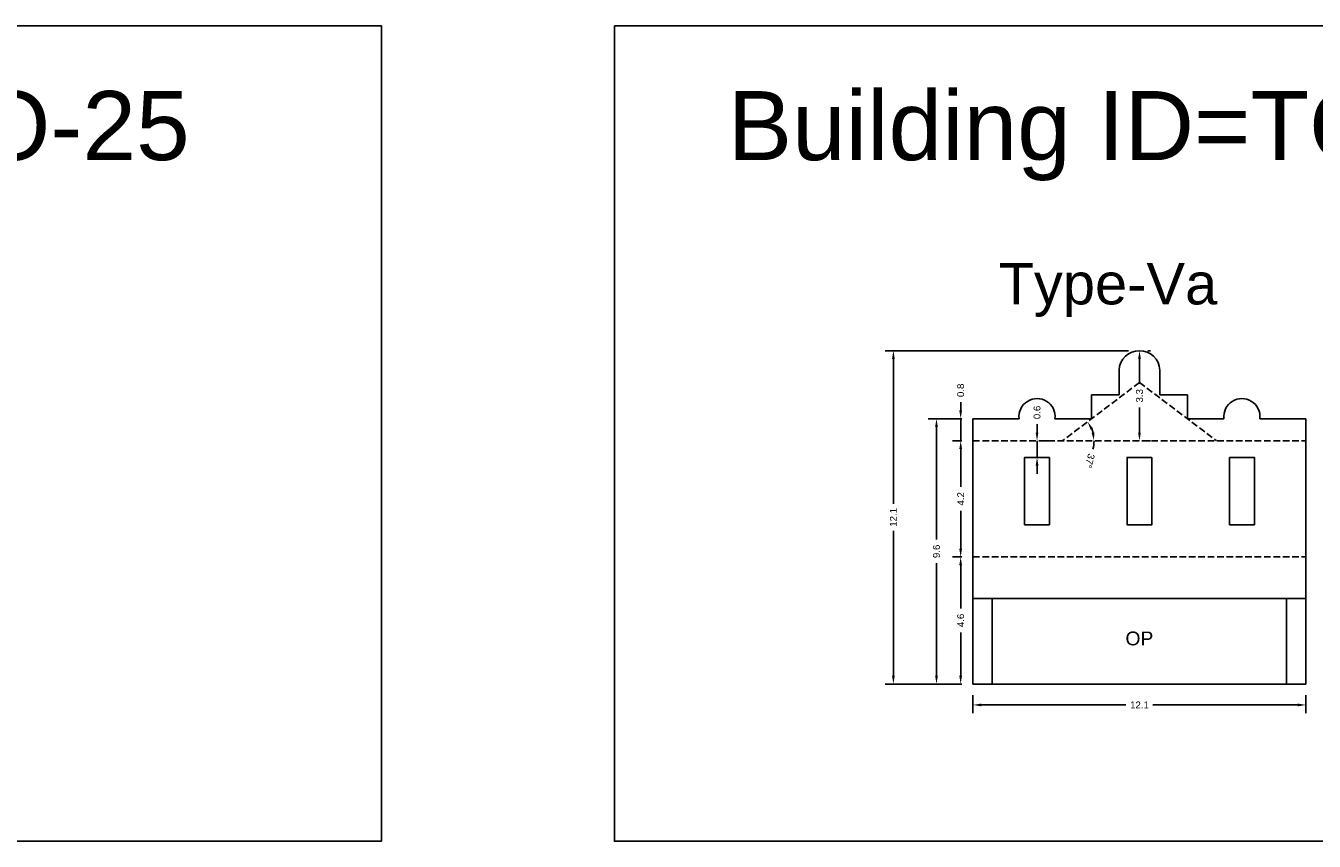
# Model space of a CAD drawing. Header units: metres. Extents: x 3416649 to 3417130, y -6713042 to -6712690.
# Tile 46 of 70: x 3416873 to 3416920, y -6712810 to -6712780. Entities that reach past the tile are written whole.
import ezdxf

# ---------------------------------------------------------------- set-up
doc = ezdxf.new("R2010")
doc.units = ezdxf.units.M
doc.linetypes.add('ACAD_ISO02W100', pattern=[15, 12, -3])
doc.layers.add('Dotted', color=7, linetype='ACAD_ISO02W100', plot=False)
doc.styles.get("Standard").update_dxf_attribs({"font": 'arial.ttf'})
doc.dimstyles.new('ISO-25', dxfattribs={"dimtxt": 0.25, "dimasz": 0.3, "dimexe": 0.3, "dimexo": 0.4, "dimgap": 0.2, "dimtad": 0, "dimdec": 1, "dimdsep": 46, "dimtxsty": 'Standard', "dimcen": 2.5, "dimadec": 0, "dimazin": 0, "dimtfac": 1, "dimtdec": 1, "dimtmove": 0, "dimatfit": 3, "dimfxl": 1, "dimarcsym": 0})

# ---------------------------------------------------------------- blocks, each defined once
blk = doc.blocks.new('*D201')
at = {"color": 0, "lineweight": -2, "transparency": 16777216}
for start, end in [(15.0196, 22.0358), (344.9804, 0)]:
    blk.add_arc((3416910.951, -6712795.384), 1.148, start, end, dxfattribs=at)
at = {"color": 0, "transparency": 16777216}
for points in [[(3416911.971, -6712794.978), (3416912.058, -6712794.929), (3416911.867, -6712794.693)], [(3416912.109, -6712795.08), (3416912.01, -6712795.093), (3416912.098, -6712795.384)]]:
    blk.add_solid(points, dxfattribs=at)
at = {"layer": 'Defpoints', "color": 0, "transparency": 16777216}
for p in [(3416913.745, -6712793.274), (3416911.993, -6712794.905), (3416907.715, -6712795.384), (3416910.951, -6712795.384), (3416919.775, -6712795.384)]:
    blk.add_point(p, dxfattribs=at)
at = {"color": 0, "transparency": 16777216, "insert": (3416911.944, -6712796.112), "char_height": 0.25, "attachment_point": 5, "rotation": 254.9804}
blk.add_mtext('37°', dxfattribs=at)
blk = doc.blocks.new('*D202')
at = {"color": 0, "lineweight": -2, "transparency": 16777216}
for p, q in [((3416907.315, -6712795.384), (3416906.969, -6712795.384)), ((3416907.269, -6712795.684), (3416907.269, -6712797.053)), ((3416907.269, -6712799.284), (3416907.269, -6712797.916)), ((3416907.315, -6712799.584), (3416906.969, -6712799.584))]:
    blk.add_line(p, q, dxfattribs=at)
at = {"color": 0, "transparency": 16777216}
for points in [[(3416907.219, -6712795.684), (3416907.319, -6712795.684), (3416907.269, -6712795.384)], [(3416907.219, -6712799.284), (3416907.319, -6712799.284), (3416907.269, -6712799.584)]]:
    blk.add_solid(points, dxfattribs=at)
at = {"layer": 'Defpoints', "color": 0, "transparency": 16777216}
for p in [(3416907.269, -6712795.384), (3416907.715, -6712795.384), (3416907.715, -6712799.584)]:
    blk.add_point(p, dxfattribs=at)
at = {"color": 0, "transparency": 16777216, "insert": (3416907.269, -6712797.484), "char_height": 0.25, "attachment_point": 5, "rotation": 90}
blk.add_mtext('4.2', dxfattribs=at)
blk = doc.blocks.new('*D203')
at = {"color": 0, "lineweight": -2, "transparency": 16777216}
for p, q in [((3416907.315, -6712799.584), (3416906.969, -6712799.584)), ((3416907.269, -6712799.884), (3416907.269, -6712801.452)), ((3416907.269, -6712803.884), (3416907.269, -6712802.317)), ((3416907.315, -6712804.184), (3416906.969, -6712804.184))]:
    blk.add_line(p, q, dxfattribs=at)
at = {"color": 0, "transparency": 16777216}
for points in [[(3416907.219, -6712799.884), (3416907.319, -6712799.884), (3416907.269, -6712799.584)], [(3416907.219, -6712803.884), (3416907.319, -6712803.884), (3416907.269, -6712804.184)]]:
    blk.add_solid(points, dxfattribs=at)
at = {"layer": 'Defpoints', "color": 0, "transparency": 16777216}
for p in [(3416907.269, -6712799.584), (3416907.715, -6712799.584), (3416907.715, -6712804.184)]:
    blk.add_point(p, dxfattribs=at)
at = {"color": 0, "transparency": 16777216, "insert": (3416907.269, -6712801.884), "char_height": 0.25, "attachment_point": 5, "rotation": 90}
blk.add_mtext('4.6', dxfattribs=at)
blk = doc.blocks.new('*D204')
at = {"color": 0, "lineweight": -2, "transparency": 16777216}
for p, q in [((3416910.035, -6712795.084), (3416910.035, -6712794.784)), ((3416910.035, -6712795.984), (3416910.035, -6712795.384)), ((3416910.435, -6712795.384), (3416910.335, -6712795.384)), ((3416910.435, -6712795.984), (3416910.335, -6712795.984)), ((3416910.035, -6712796.284), (3416910.035, -6712796.584))]:
    blk.add_line(p, q, dxfattribs=at)
at = {"color": 0, "transparency": 16777216}
for points in [[(3416909.985, -6712795.084), (3416910.085, -6712795.084), (3416910.035, -6712795.384)], [(3416909.985, -6712796.284), (3416910.085, -6712796.284), (3416910.035, -6712795.984)]]:
    blk.add_solid(points, dxfattribs=at)
at = {"layer": 'Defpoints', "color": 0, "transparency": 16777216}
for p in [(3416910.035, -6712795.384), (3416910.035, -6712795.384), (3416910.035, -6712795.984)]:
    blk.add_point(p, dxfattribs=at)
at = {"color": 0, "transparency": 16777216, "insert": (3416910.035, -6712794.357), "char_height": 0.25, "attachment_point": 5, "rotation": 90}
blk.add_mtext('0.6', dxfattribs=at)
blk = doc.blocks.new('*D205')
at = {"color": 0, "lineweight": -2, "transparency": 16777216}
for p, q in [((3416907.715, -6712804.584), (3416907.715, -6712805.242)), ((3416919.775, -6712804.584), (3416919.775, -6712805.242)), ((3416908.015, -6712804.942), (3416913.256, -6712804.942)), ((3416919.475, -6712804.942), (3416914.234, -6712804.942))]:
    blk.add_line(p, q, dxfattribs=at)
at = {"color": 0, "transparency": 16777216}
for points in [[(3416908.015, -6712804.892), (3416908.015, -6712804.992), (3416907.715, -6712804.942)], [(3416919.475, -6712804.892), (3416919.475, -6712804.992), (3416919.775, -6712804.942)]]:
    blk.add_solid(points, dxfattribs=at)
at = {"layer": 'Defpoints', "color": 0, "transparency": 16777216}
for p in [(3416907.715, -6712804.184), (3416919.775, -6712804.184), (3416919.775, -6712804.942)]:
    blk.add_point(p, dxfattribs=at)
at = {"color": 0, "transparency": 16777216, "insert": (3416913.745, -6712804.942), "char_height": 0.25, "attachment_point": 5}
blk.add_mtext('12.1', dxfattribs=at)
blk = doc.blocks.new('*D206')
at = {"color": 0, "lineweight": -2, "transparency": 16777216}
for p, q in [((3416907.269, -6712794.284), (3416907.269, -6712793.984)), ((3416907.315, -6712794.584), (3416906.969, -6712794.584)), ((3416907.269, -6712795.384), (3416907.269, -6712794.584)), ((3416907.315, -6712795.384), (3416906.969, -6712795.384)), ((3416907.269, -6712795.684), (3416907.269, -6712795.984))]:
    blk.add_line(p, q, dxfattribs=at)
at = {"color": 0, "transparency": 16777216}
for points in [[(3416907.219, -6712794.284), (3416907.319, -6712794.284), (3416907.269, -6712794.584)], [(3416907.219, -6712795.684), (3416907.319, -6712795.684), (3416907.269, -6712795.384)]]:
    blk.add_solid(points, dxfattribs=at)
at = {"layer": 'Defpoints', "color": 0, "transparency": 16777216}
for p in [(3416907.269, -6712794.584), (3416907.715, -6712794.584), (3416907.715, -6712795.384)]:
    blk.add_point(p, dxfattribs=at)
at = {"color": 0, "transparency": 16777216, "insert": (3416907.269, -6712793.557), "char_height": 0.25, "attachment_point": 5, "rotation": 90}
blk.add_mtext('0.8', dxfattribs=at)
blk = doc.blocks.new('*D207')
at = {"color": 0, "lineweight": -2, "transparency": 16777216}
for p, q in [((3416913.745, -6712792.423), (3416913.745, -6712793.326)), ((3416914.145, -6712792.123), (3416914.045, -6712792.123)), ((3416913.745, -6712795.084), (3416913.745, -6712794.181)), ((3416914.145, -6712795.384), (3416914.045, -6712795.384))]:
    blk.add_line(p, q, dxfattribs=at)
at = {"color": 0, "transparency": 16777216}
for points in [[(3416913.695, -6712792.423), (3416913.795, -6712792.423), (3416913.745, -6712792.123)], [(3416913.695, -6712795.084), (3416913.795, -6712795.084), (3416913.745, -6712795.384)]]:
    blk.add_solid(points, dxfattribs=at)
at = {"layer": 'Defpoints', "color": 0, "transparency": 16777216}
for p in [(3416913.745, -6712792.123), (3416913.745, -6712795.384), (3416913.745, -6712795.384)]:
    blk.add_point(p, dxfattribs=at)
at = {"color": 0, "transparency": 16777216, "insert": (3416913.745, -6712793.754), "char_height": 0.25, "attachment_point": 5, "rotation": 90}
blk.add_mtext('3.3', dxfattribs=at)
blk = doc.blocks.new('*D208')
at = {"color": 0, "lineweight": -2, "transparency": 16777216}
for p, q in [((3416907.315, -6712794.584), (3416906.093, -6712794.584)), ((3416906.393, -6712794.884), (3416906.393, -6712798.957)), ((3416906.393, -6712803.884), (3416906.393, -6712799.812)), ((3416907.315, -6712804.184), (3416906.093, -6712804.184))]:
    blk.add_line(p, q, dxfattribs=at)
at = {"color": 0, "transparency": 16777216}
for points in [[(3416906.343, -6712794.884), (3416906.443, -6712794.884), (3416906.393, -6712794.584)], [(3416906.343, -6712803.884), (3416906.443, -6712803.884), (3416906.393, -6712804.184)]]:
    blk.add_solid(points, dxfattribs=at)
at = {"layer": 'Defpoints', "color": 0, "transparency": 16777216}
for p in [(3416906.393, -6712794.584), (3416907.715, -6712794.584), (3416907.715, -6712804.184)]:
    blk.add_point(p, dxfattribs=at)
at = {"color": 0, "transparency": 16777216, "insert": (3416906.393, -6712799.384), "char_height": 0.25, "attachment_point": 5, "rotation": 90}
blk.add_mtext('9.6', dxfattribs=at)
blk = doc.blocks.new('*D209')
at = {"color": 0, "lineweight": -2, "transparency": 16777216}
for p, q in [((3416913.345, -6712792.123), (3416904.532, -6712792.123)), ((3416904.832, -6712792.423), (3416904.832, -6712797.665)), ((3416904.832, -6712803.884), (3416904.832, -6712798.643)), ((3416907.315, -6712804.184), (3416904.532, -6712804.184))]:
    blk.add_line(p, q, dxfattribs=at)
at = {"color": 0, "transparency": 16777216}
for points in [[(3416904.782, -6712792.423), (3416904.882, -6712792.423), (3416904.832, -6712792.123)], [(3416904.782, -6712803.884), (3416904.882, -6712803.884), (3416904.832, -6712804.184)]]:
    blk.add_solid(points, dxfattribs=at)
at = {"layer": 'Defpoints', "color": 0, "transparency": 16777216}
for p in [(3416904.832, -6712792.123), (3416913.745, -6712792.123), (3416907.715, -6712804.184)]:
    blk.add_point(p, dxfattribs=at)
at = {"color": 0, "transparency": 16777216, "insert": (3416904.832, -6712798.154), "char_height": 0.25, "attachment_point": 5, "rotation": 90}
blk.add_mtext('12.1', dxfattribs=at)

msp = doc.modelspace()

# ---------------------------------------------------------------- linework, layer by layer
for points in [[(3416846.419, -6712780.366), (3416886.293, -6712780.366), (3416886.293, -6712809.873), (3416846.419, -6712809.873)], [(3416894.727, -6712780.366), (3416932.904, -6712780.366), (3416932.904, -6712809.873), (3416894.727, -6712809.873)], [(3416910.485, -6712795.984), (3416910.485, -6712798.424), (3416909.585, -6712798.424), (3416909.585, -6712795.984)], [(3416914.195, -6712795.984), (3416914.195, -6712798.424), (3416913.295, -6712798.424), (3416913.295, -6712795.984)], [(3416917.005, -6712795.984), (3416917.005, -6712798.424), (3416917.905, -6712798.424), (3416917.905, -6712795.984)], [(3416908.415, -6712801.084), (3416919.075, -6712801.084), (3416919.075, -6712804.184), (3416908.415, -6712804.184)]]:
    msp.add_lwpolyline(points, close=True)
for points in [[(3416913.005, -6712792.824), (3416913.005, -6712793.724)], [(3416914.485, -6712792.824), (3416914.485, -6712793.724)], [(3416912.005, -6712793.724), (3416912.005, -6712794.584)], [(3416912.005, -6712793.724), (3416913.005, -6712793.724)], [(3416915.485, -6712793.724), (3416914.485, -6712793.724)], [(3416915.485, -6712793.724), (3416915.485, -6712794.584)], [(3416907.715, -6712794.584), (3416909.385, -6712794.584)], [(3416907.715, -6712804.184), (3416907.715, -6712794.584)], [(3416910.685, -6712794.584), (3416912.005, -6712794.584)], [(3416915.485, -6712794.584), (3416916.805, -6712794.584)], [(3416918.105, -6712794.584), (3416919.775, -6712794.584)], [(3416919.775, -6712794.584), (3416919.775, -6712804.184)], [(3416907.715, -6712801.084), (3416919.775, -6712801.084)], [(3416908.415, -6712804.184), (3416908.415, -6712801.084)], [(3416919.075, -6712801.084), (3416919.075, -6712804.184)], [(3416907.715, -6712804.184), (3416919.775, -6712804.184)]]:
    msp.add_lwpolyline(points)
for centre, radius, start, end in [((3416913.745, -6712792.864), 0.741, 3.0851, 176.9149), ((3416910.035, -6712794.509), 0.654, 353.3644, 186.6356), ((3416917.455, -6712794.509), 0.654, 353.3644, 186.6356)]:
    msp.add_arc(centre, radius, start, end)
at = {"layer": 'Dotted', "ltscale": 0.02}
for points in [[(3416913.745, -6712793.274), (3416910.951, -6712795.384)], [(3416913.745, -6712793.274), (3416916.54, -6712795.384)], [(3416907.715, -6712795.384), (3416919.775, -6712795.384)], [(3416907.715, -6712799.584), (3416919.775, -6712799.584)]]:
    msp.add_lwpolyline(points, dxfattribs=at)

# ---------------------------------------------------------------- texts
at = {"attachment_point": 1}
for s, width, heights, insert, char_height in [('Building ID=TO-25', 67.86454, [0.517], (3416850.524, -6712782.727), 2.5), ('Building ID=TO-26', 67.86454, [0.517], (3416898.833, -6712782.727), 2.5), ('Type-Va ', 9.99112, [0.517], (3416908.641, -6712788.948), 1.5), ('OP', 67.86454, [0], (3416913.237, -6712802.285), 0.5)]:
    msp.add_mtext_dynamic_manual_height_columns(s, width=width, gutter_width=12.5, heights=heights, dxfattribs=dict(at, insert=insert, char_height=char_height))

# ---------------------------------------------------------------- dimensions: what is measured, and where the dimension line sits
for base, p1, p2, picture, middle in [((3416904.832, -6712792.123), (3416907.715, -6712804.184), (3416913.745, -6712792.123), '*D209', (3416904.832, -6712798.154)), ((3416913.745, -6712795.384), (3416913.745, -6712792.123), (3416913.745, -6712795.384), '*D207', (3416913.745, -6712793.754)), ((3416907.269, -6712794.584), (3416907.715, -6712795.384), (3416907.715, -6712794.584), '*D206', (3416907.269, -6712793.557)), ((3416910.035, -6712795.384), (3416910.035, -6712795.984), (3416910.035, -6712795.384), '*D204', (3416910.035, -6712794.357)), ((3416906.393, -6712794.584), (3416907.715, -6712804.184), (3416907.715, -6712794.584), '*D208', (3416906.393, -6712799.384)), ((3416907.269, -6712795.384), (3416907.715, -6712799.584), (3416907.715, -6712795.384), '*D202', (3416907.269, -6712797.484)), ((3416907.269, -6712799.584), (3416907.715, -6712804.184), (3416907.715, -6712799.584), '*D203', (3416907.269, -6712801.884))]:
    dim = msp.add_linear_dim(base=base, p1=p1, p2=p2, angle=90, dimstyle='ISO-25')
    dim.commit()
    dim.dimension.update_dxf_attribs({"geometry": picture, "text_midpoint": middle})
dim = msp.add_angular_dim_2l(base=(3416911.993, -6712794.905), line1=((3416907.715, -6712795.384), (3416919.775, -6712795.384)), line2=((3416913.745, -6712793.274), (3416910.951, -6712795.384)), dimstyle='ISO-25')
dim.commit()
dim.dimension.update_dxf_attribs({"geometry": '*D201', "text_midpoint": (3416911.944, -6712796.112)})
dim = msp.add_linear_dim(base=(3416919.775, -6712804.942), p1=(3416907.715, -6712804.184), p2=(3416919.775, -6712804.184), dimstyle='ISO-25')
dim.commit()
dim.dimension.update_dxf_attribs({"geometry": '*D205', "text_midpoint": (3416913.745, -6712804.942)})

doc.saveas('drawing.dxf')
